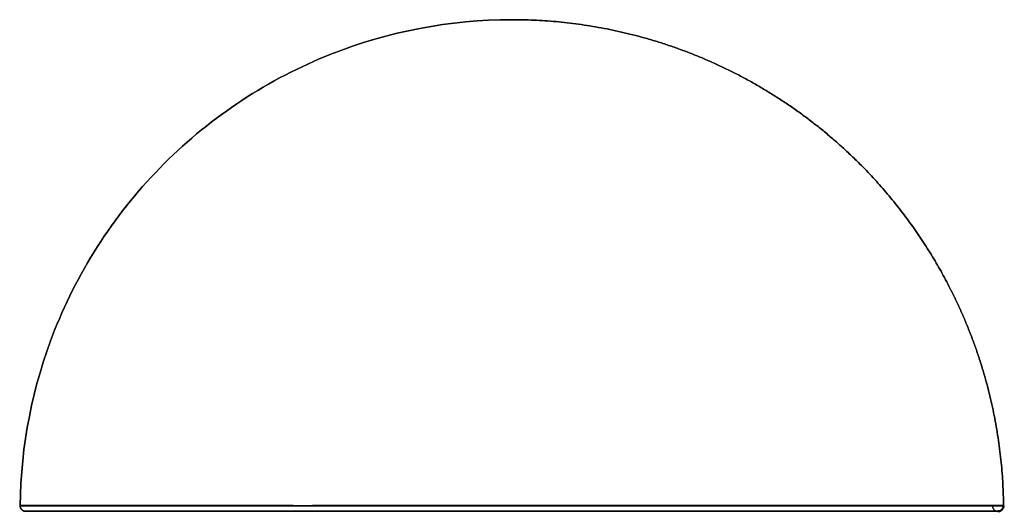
# Model space of a CAD drawing. Header units: millimetres. Extents: x 246 to 596, y 926 to 1101.
import ezdxf

# ---------------------------------------------------------------- set-up
doc = ezdxf.new("R2010")
doc.units = ezdxf.units.MM
doc.layers.add('Make2D$Visible$Curvas', color=7, linetype='Continuous')
doc.layers.add('Make2D$Visible$Tangentes', color=7, linetype='Continuous')
doc.layers.add('Make2D$Visible$CurvasDeSiluetaDeEscena', color=7, linetype='Continuous', lineweight=50)

msp = doc.modelspace()

# ---------------------------------------------------------------- linework, layer by layer
at = {"layer": 'Make2D$Visible$Curvas', "color": 251, "lineweight": -3, "true_color": 0x696969}
for points, knots in [([(420.99, 1101.2), (398.94, 1101.2), (377.09, 1097.03), (356.58, 1088.91), (334.35, 1080.11), (314.16, 1066.85), (297.25, 1049.95), (280.34, 1033.04), (267.08, 1012.85), (258.28, 990.62), (250.41, 970.74), (246.25, 949.59), (246, 928.23)], [819.800072, 819.800072, 819.800072, 819.800072, 886.150219, 886.150219, 886.150219, 958.1208, 958.1208, 958.1208, 1030.099665, 1030.099665, 1030.099665, 1094.426726, 1094.426726, 1094.426726, 1094.426726]), ([(246, 928.23), (246.25, 949.59), (250.41, 970.74), (258.28, 990.62), (267.08, 1012.85), (280.34, 1033.04), (297.25, 1049.95), (314.16, 1066.85), (334.35, 1080.11), (356.58, 1088.91), (377.09, 1097.03), (398.94, 1101.2), (420.99, 1101.2)], [1094.426726, 1094.426726, 1094.426726, 1094.426726, 1158.753787, 1158.753787, 1158.753787, 1230.732652, 1230.732652, 1230.732652, 1302.703233, 1302.703233, 1302.703233, 1369.05338, 1369.05338, 1369.05338, 1369.05338]), ([(346.54, 928.2), (345.06, 928.2), (343.59, 928.21), (342.12, 928.21), (340.56, 928.21), (339.01, 928.21), (337.47, 928.22), (336, 928.22), (334.53, 928.22), (333.08, 928.23), (332.77, 928.23), (332.47, 928.23), (332.16, 928.23), (330.49, 928.23), (328.82, 928.23), (327.18, 928.23), (325.58, 928.23), (324.01, 928.23), (322.45, 928.23), (320.9, 928.23), (319.38, 928.23), (317.87, 928.23), (316.37, 928.23), (314.89, 928.23), (313.42, 928.23), (312.93, 928.23), (312.45, 928.23), (311.96, 928.23), (310.53, 928.23), (309.12, 928.23), (307.73, 928.23), (306.33, 928.23), (304.96, 928.23), (303.61, 928.23), (302.25, 928.23), (300.92, 928.23), (299.6, 928.23), (298.29, 928.23), (296.99, 928.23), (295.72, 928.23), (295.24, 928.23), (294.76, 928.23), (294.28, 928.23), (293.03, 928.23), (291.81, 928.23), (290.6, 928.23), (289.4, 928.23), (288.22, 928.23), (287.06, 928.23), (285.9, 928.23), (284.76, 928.23), (283.64, 928.23), (282.52, 928.23), (281.43, 928.23), (280.36, 928.23), (279.31, 928.23), (278.28, 928.23), (277.27, 928.24), (276.11, 928.24), (274.98, 928.24), (273.88, 928.24), (272.78, 928.24), (271.7, 928.24), (270.66, 928.24), (269.62, 928.24), (268.6, 928.24), (267.62, 928.24), (267.24, 928.24), (266.86, 928.24), (266.48, 928.24), (265.65, 928.24), (264.85, 928.24), (264.06, 928.24), (263.28, 928.24), (262.52, 928.24), (261.79, 928.24), (261.05, 928.23), (260.34, 928.23), (259.65, 928.23), (258.97, 928.23), (258.31, 928.23), (257.67, 928.23), (257.45, 928.23), (257.23, 928.23), (257.01, 928.23), (255.72, 928.23), (254.55, 928.23), (253.48, 928.23), (252.45, 928.23), (251.52, 928.23), (250.7, 928.23), (250.42, 928.23), (250.16, 928.23), (249.9, 928.23), (249.43, 928.23), (249, 928.23), (248.61, 928.23), (248.23, 928.23), (247.89, 928.23), (247.59, 928.23), (247.29, 928.23), (247.03, 928.23), (246.82, 928.23), (246.69, 928.23), (246.57, 928.23), (246.48, 928.23), (246.38, 928.23), (246.29, 928.23), (246.23, 928.23), (246.16, 928.23), (246.11, 928.23), (246.07, 928.23), (246.03, 928.23), (246.01, 928.23), (246, 928.23), (246, 928.23), (246, 928.23), (246, 928.23)], [1997.146686, 1997.146686, 1997.146686, 1997.146686, 2002.063468, 2002.063468, 2002.063468, 2007.309113, 2007.309113, 2007.309113, 2012.3536, 2012.3536, 2012.3536, 2013.412344, 2013.412344, 2013.412344, 2019.258047, 2019.258047, 2019.258047, 2024.922001, 2024.922001, 2024.922001, 2030.522289, 2030.522289, 2030.522289, 2036.093251, 2036.093251, 2036.093251, 2037.950235, 2037.950235, 2037.950235, 2043.438157, 2043.438157, 2043.438157, 2048.917907, 2048.917907, 2048.917907, 2054.394259, 2054.394259, 2054.394259, 2059.868716, 2059.868716, 2059.868716, 2061.943785, 2061.943785, 2061.943785, 2067.36188, 2067.36188, 2067.36188, 2072.775855, 2072.775855, 2072.775855, 2078.18498, 2078.18498, 2078.18498, 2083.588919, 2083.588919, 2083.588919, 2088.888093, 2088.888093, 2088.888093, 2094.984164, 2094.984164, 2094.984164, 2101.095901, 2101.095901, 2101.095901, 2107.209767, 2107.209767, 2107.209767, 2109.60633, 2109.60633, 2109.60633, 2114.916231, 2114.916231, 2114.916231, 2120.227469, 2120.227469, 2120.227469, 2125.539349, 2125.539349, 2125.539349, 2130.850476, 2130.850476, 2130.850476, 2132.72722, 2132.72722, 2132.72722, 2143.774778, 2143.774778, 2143.774778, 2154.490523, 2154.490523, 2154.490523, 2158.098436, 2158.098436, 2158.098436, 2164.854345, 2164.854345, 2164.854345, 2171.549833, 2171.549833, 2171.549833, 2178.200569, 2178.200569, 2178.200569, 2182.228291, 2182.228291, 2182.228291, 2186.259944, 2186.259944, 2186.259944, 2190.185404, 2190.185404, 2190.185404, 2194.179706, 2194.179706, 2194.179706, 2195.128371, 2195.128371, 2195.128371, 2195.128371]), ([(376.41, 928.21), (375.91, 928.22), (375.4, 928.23), (374.89, 928.24), (374.18, 928.25), (373.47, 928.26), (372.76, 928.27), (371.97, 928.27), (371.17, 928.28), (370.38, 928.28), (369.5, 928.29), (368.61, 928.29), (367.73, 928.29), (366.67, 928.29), (365.61, 928.29), (364.56, 928.28), (363.32, 928.28), (362.09, 928.27), (360.87, 928.26), (359.78, 928.26), (358.69, 928.25), (357.6, 928.24), (356.48, 928.23), (355.36, 928.23), (354.24, 928.22), (353.71, 928.22), (353.18, 928.22), (352.66, 928.21), (350.93, 928.21), (349.22, 928.21), (347.53, 928.2), (347.2, 928.2), (346.87, 928.2), (346.54, 928.2)], [1965.317587, 1965.317587, 1965.317587, 1965.317587, 1966.892077, 1966.892077, 1966.892077, 1969.106793, 1969.106793, 1969.106793, 1971.591054, 1971.591054, 1971.591054, 1974.361708, 1974.361708, 1974.361708, 1977.707956, 1977.707956, 1977.707956, 1981.616721, 1981.616721, 1981.616721, 1985.108851, 1985.108851, 1985.108851, 1988.732623, 1988.732623, 1988.732623, 1990.448439, 1990.448439, 1990.448439, 1996.060562, 1996.060562, 1996.060562, 1997.146686, 1997.146686, 1997.146686, 1997.146686]), ([(394.2, 928.21), (394.27, 928.21), (394.33, 928.21), (394.4, 928.21), (394.61, 928.21), (394.83, 928.21), (395.04, 928.21)], [477.7917216, 477.7917216, 477.7917216, 477.7917216, 477.9891926, 477.9891926, 477.9891926, 478.6446349, 478.6446349, 478.6446349, 478.6446349]), ([(395.04, 928.21), (395.08, 928.21), (395.13, 928.21), (395.17, 928.21), (395.36, 928.21), (395.55, 928.21), (395.73, 928.21)], [478.6446349, 478.6446349, 478.6446349, 478.6446349, 478.7706225, 478.7706225, 478.7706225, 479.3385785, 479.3385785, 479.3385785, 479.3385785])]:
    msp.add_open_spline(points, degree=3, knots=knots, dxfattribs=at)
for points, weights, knots in [([(576.91, 1005.64), (564.33, 1030.34), (544.73, 1049.94), (519.1, 1075.57), (485.41, 1088.91), (454.37, 1101.2), (420.99, 1101.2)], [0.874965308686, 0.853553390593, 0.853553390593, 0.853553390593, 0.890165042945, 0.926776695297, 1], [625.117904, 625.117904, 625.117904, 680.552449, 680.552449, 753.039822, 753.039822, 819.800072, 819.800072, 819.800072]), ([(420.99, 1101.2), (454.37, 1101.2), (485.41, 1088.91), (519.1, 1075.57), (544.73, 1049.94), (564.33, 1030.34), (576.91, 1005.64)], [1, 0.926776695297, 0.890165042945, 0.853553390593, 0.853553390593, 0.853553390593, 0.874965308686], [1369.05338, 1369.05338, 1369.05338, 1435.81363, 1435.81363, 1508.301003, 1508.301003, 1563.735548, 1563.735548, 1563.735548]), ([(595.98, 928.22), (595.6, 960.55), (583.7, 990.61), (580.66, 998.29), (576.91, 1005.64)], [0.995271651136, 0.925584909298, 0.890165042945, 0.881552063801, 0.874965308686], [543.478012, 543.478012, 543.478012, 608.065076, 608.065076, 625.117904, 625.117904, 625.117904]), ([(576.91, 1005.64), (580.66, 998.29), (583.7, 990.61), (595.6, 960.55), (595.98, 928.22)], [0.874965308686, 0.881552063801, 0.890165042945, 0.925584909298, 0.995271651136], [1563.735548, 1563.735548, 1563.735548, 1580.788376, 1580.788376, 1645.37544, 1645.37544, 1645.37544]), ([(595.98, 928.22), (595.98, 928.21), (544.72, 928.21), (493.47, 928.21), (420.99, 928.21)], [1, 0.923879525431, 1, 0.923879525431, 1], [1645.37544, 1645.37544, 1645.37544, 1782.810976, 1782.810976, 1920.246511, 1920.246511, 1920.246511]), ([(420.99, 926.2), (492.64, 926.2), (543.31, 926.2), (593.98, 926.2), (593.98, 926.2)], [1, 0.853553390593, 0.853553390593, 0.853553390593, 1], [2470.033452, 2470.033452, 2470.033452, 2613.341767, 2613.341767, 2756.650082, 2756.650082, 2756.650082]), ([(593.98, 926.2), (593.98, 926.2), (543.31, 926.2), (492.64, 926.2), (420.99, 926.2)], [1, 0.853553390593, 0.853553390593, 0.853553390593, 1], [2756.650082, 2756.650082, 2756.650082, 2899.958397, 2899.958397, 3043.266712, 3043.266712, 3043.266712]), ([(591.98, 928.22), (591.98, 928.21), (591.98, 928.2), (591.98, 927.37), (592.56, 926.78), (593.15, 926.2), (593.98, 926.2)], [0.996037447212, 0.998005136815, 1, 0.853553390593, 0.853553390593, 0.853553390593, 1], [3.972756, 3.972756, 3.972756, 4, 4, 5.656854, 5.656854, 7.313708, 7.313708, 7.313708])]:
    msp.add_rational_spline(points, weights, degree=2, knots=knots, dxfattribs=at)
for points, weights in [([(246, 928.2), (246, 928.2), (346.54, 928.2)], [1, 0.8442273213, 1]), ([(246, 928.23), (246, 928.21), (246, 928.2)], [1, 0.999964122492, 1]), ([(246, 928.2), (246, 928.21), (246, 928.23)], [1, 0.999964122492, 1]), ([(246, 928.2), (246, 926.2), (248, 926.2)], [1, 0.707106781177, 1]), ([(248, 926.2), (246, 926.2), (246, 928.2)], [1, 0.707106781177, 1]), ([(248, 926.2), (248, 926.2), (420.99, 926.2)], [1, 0.707106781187, 1]), ([(420.99, 926.2), (248, 926.2), (248, 926.2)], [1, 0.707106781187, 1]), ([(346.54, 928.2), (381.91, 928.2), (420.99, 928.2)], [1, 0.975957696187, 1]), ([(420.99, 928.21), (398.33, 928.21), (376.41, 928.21)], [1, 0.991718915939, 1]), ([(409.28, 928.2), (415.13, 928.2), (420.99, 928.2)], [1, 0.999440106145, 1]), ([(420.99, 928.21), (420.99, 928.2), (420.99, 928.2)], [1, 0.999990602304, 1]), ([(420.99, 928.2), (595.98, 928.2), (595.98, 928.2)], [1, 0.707106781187, 1]), ([(593.98, 926.2), (595.98, 926.2), (595.98, 928.2)], [1, 0.707106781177, 1]), ([(595.98, 928.2), (595.98, 928.21), (595.98, 928.22)], [1, 0.999988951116, 1]), ([(595.98, 928.2), (595.98, 928.21), (595.98, 928.22)], [1, 0.999988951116, 1])]:
    msp.add_rational_spline(points, weights, degree=2, dxfattribs=at)
for points in [[(409.25, 928.21), (409.26, 928.21), (409.27, 928.2), (409.28, 928.2)], [(420.99, 928.2), (420.99, 928.2), (420.99, 928.21), (420.99, 928.21)]]:
    msp.add_open_spline(points, degree=3, dxfattribs=at)
at = {"layer": 'Make2D$Visible$CurvasDeSiluetaDeEscena', "color": 251, "true_color": 0x696969}
msp.add_rational_spline([(593.98, 926.2), (595.98, 926.2), (595.98, 928.2)], [1, 0.707106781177, 1], degree=2, dxfattribs=at)
at = {"layer": 'Make2D$Visible$Tangentes', "color": 251, "lineweight": -3, "true_color": 0x696969}
msp.add_rational_spline([(420.99, 928.21), (420.99, 928.21), (420.99, 928.21)], [1, 0.999999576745, 0.999999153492], degree=2, dxfattribs=at)

doc.saveas('drawing.dxf')
